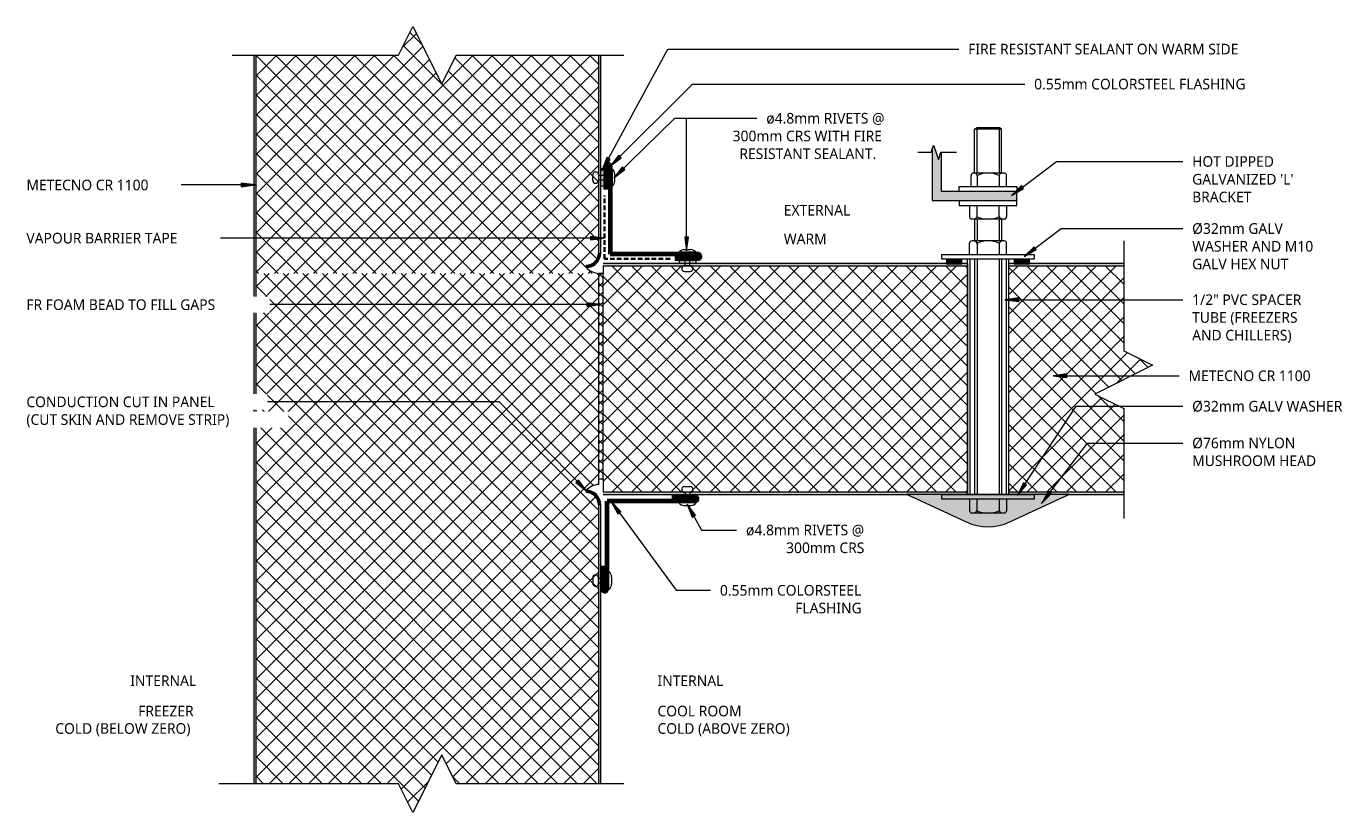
# Model space of a CAD drawing. Header units: millimetres. Extents: x 19 to 590, y -135 to 205.
import ezdxf

# ---------------------------------------------------------------- set-up
doc = ezdxf.new("R2010")
doc.units = ezdxf.units.MM
doc.linetypes.add('Dash Short', pattern=[3, 2, -1])
for name, color, linetype, lineweight in [('A-DETL', 90, 'Continuous', 13), ('A-DETL-GENF', 92, 'Continuous', 13), ('G-ANNO-TEXT', 231, 'Continuous', 9)]:
    doc.layers.add(name, color=color, linetype=linetype, lineweight=lineweight)
doc.styles.add('Yu Gothic', font='Yu Gothic.ttf', dxfattribs={"height": 4.6})
doc.styles.add('Yu Gothic_B', font='Yu Gothic.ttf', dxfattribs={"height": 4.6})

# ---------------------------------------------------------------- blocks, each defined once
blk = doc.blocks.new('Fridge Freezer Panel_Horizontal Section - 100mm-6072335-17 COOLROOM _ FREEZER CEILING DETAIL 01')
at = {"layer": 'A-DETL-GENF'}
h = blk.add_hatch(color=256, dxfattribs=at)
h.paths.add_polyline_path([(95, 0), (45.22, 0), (45.22, -1), (95, -1)])
h.paths.add_polyline_path([(95, -99), (45.22, -99), (45.22, -100), (85.9, -100), (85.9, -99.81), (92.6, -99.81), (92.6, -100), (95, -100)])
h = blk.add_hatch(dxfattribs=at)
h.set_pattern_fill('FP_1', color=256, style=0, pattern_type=2)
h.set_pattern_definition([(225, (538.776, 2.585), (4.24264, -4.24264), []), (315, (538.776, 2.585), (4.24264, 4.24264), [])])
h.paths.add_polyline_path([(95, -1), (45.22, -1), (45.22, -37.23), (57.72, -43.48), (32.72, -55.98), (45.22, -62.23), (45.22, -99), (95, -99), (95, -37.23)])
for p, q in [((68.88, 0), (45.22, 0)), ((95, -100), (95, 0)), ((45.22, -1), (95, -1)), ((95, -99), (45.22, -99)), ((45.22, -100), (85.9, -100)), ((92.6, -100), (95, -100))]:
    blk.add_line(p, q, dxfattribs=at)
blk = doc.blocks.new('Fridge Freezer Panel_Horizontal Section - 150mm-6000105-17 COOLROOM _ FREEZER CEILING DETAIL 01')
at = {"layer": 'A-DETL-GENF'}
h = blk.add_hatch(color=256, dxfattribs=at)
h.paths.add_polyline_path([(91.09, 149.45), (91.09, 149), (185.5, 149), (185.5, 150), (91.09, 150)])
h.paths.add_polyline_path([(100, 0), (185.5, 0), (185.5, 1), (100, 1), (100, 0.21)])
h.paths.add_polyline_path([(96.64, 1), (96.85, 0.84), (98.37, 0.21), (98.36, 0.22), (96.85, 0.84), (96.65, 1)])
h = blk.add_hatch(dxfattribs=at)
h.set_pattern_fill('FP_2', color=256, style=0, pattern_type=2)
h.set_pattern_definition([(315, (-7.085, 267.448), (4.24264, 4.24264), []), (45, (-7.085, 267.448), (-4.24264, 4.24264), [])])
h.paths.add_polyline_path([(91.09, 149), (91.09, 1), (91.14, 1), (91.59, 2.95), (92.45, 4.74), (93.7, 6.3), (94.7, 6.3), (94.88, 4.93), (95.41, 3.65), (96.25, 2.55), (97.35, 1.71), (98.63, 1.18), (100, 1), (185.5, 1), (185.5, 62.5), (173, 68.75), (198, 81.25), (185.5, 87.5), (185.5, 149), (92.45, 149)])
h.paths.add_polyline_path([(93.91, 4.67), (93.91, 4.67), (94.54, 3.15), (95.54, 1.84), (95.54, 1.85), (94.54, 3.15), (93.91, 4.67)])
blk.add_hatch(color=256, dxfattribs=at).paths.add_polyline_path([(93.7, 6.3), (93.91, 4.67), (94.54, 3.15), (95.54, 1.85), (96.85, 0.84), (98.37, 0.21), (100, 0), (100, 1), (98.63, 1.18), (97.35, 1.71), (96.25, 2.55), (95.41, 3.65), (94.88, 4.93), (94.7, 6.3)])
for p, q in [((185.5, 150), (91.09, 150)), ((91.09, 149), (185.5, 149)), ((94.7, 6.3), (93.7, 6.3)), ((91.14, 1), (91.09, 1)), ((185.5, 1), (100, 1)), ((100, 0), (185.5, 0))]:
    blk.add_line(p, q, dxfattribs=at)
for centre, radius, start, end in [((100, 0), 8.92, 134.9929, 173.534), ((100, 6.3), 6.3, 180, 270), ((100, 6.3), 5.3, 180, 270)]:
    blk.add_arc(centre, radius, start, end, dxfattribs=at)
blk = doc.blocks.new('Fridge Freezer Panel_Horizontal Section - 150mm-6072781-17 COOLROOM _ FREEZER CEILING DETAIL 01')
at = {"layer": 'A-DETL-GENF'}
h = blk.add_hatch(color=256, dxfattribs=at)
h.paths.add_polyline_path([(220.59, -150), (220.59, -149), (0, -149), (0, -150)])
h.paths.add_polyline_path([(220.59, 0), (100, 0), (100, -1), (220.59, -1), (220.59, -0.91)])
h.paths.add_polyline_path([(100, 0), (99.99, 0), (98.37, -0.21), (96.85, -0.84), (96.85, -0.84), (98.38, -0.21), (98.63, -0.18)])
blk.add_hatch(color=256, dxfattribs=at).paths.add_polyline_path([(100, -1), (100, 0), (98.37, -0.21), (96.85, -0.84), (95.54, -1.85), (94.54, -3.15), (93.91, -4.67), (93.7, -6.3), (94.7, -6.3), (94.88, -4.93), (95.41, -3.65), (96.25, -2.55), (97.35, -1.71), (98.63, -1.18)])
h = blk.add_hatch(dxfattribs=at)
h.set_pattern_fill('FP_3', color=256, style=0, pattern_type=2)
h.set_pattern_definition([(135, (98.171, -267.448), (-4.24264, -4.24264), []), (225, (98.171, -267.448), (4.24264, -4.24264), [])])
h.paths.add_polyline_path([(233.09, -81.25), (208.09, -68.75), (220.59, -62.5), (220.59, -1), (99.99, -1), (98.63, -1.18), (97.35, -1.71), (96.25, -2.55), (95.41, -3.65), (94.88, -4.93), (94.7, -6.3), (93.7, -6.3), (92.42, -4.67), (91.59, -2.95), (91.14, -1), (0, -1), (0, -149), (220.59, -149), (220.59, -87.5)])
h.paths.add_polyline_path([(96.65, -1), (96.64, -1), (95.54, -1.85), (94.54, -3.15), (94.54, -3.15), (95.55, -1.84), (96.64, -1)])
for p, q in [((220.59, 0), (100, 0)), ((88.75, -1), (91.14, -1)), ((100, -1), (220.59, -1)), ((93.7, -6.3), (94.7, -6.3)), ((220.59, -149), (0, -149)), ((0, -150), (220.59, -150))]:
    blk.add_line(p, q, dxfattribs=at)
for centre, radius, start, end in [((100, -6.3), 6.3, 90, 180), ((100, 0), 8.92, 186.466, 225.0071), ((100, -6.3), 5.3, 90, 180)]:
    blk.add_arc(centre, radius, start, end, dxfattribs=at)
blk = doc.blocks.new('Fridge Freezer Panel_Horizontal Section - 100mm-6072155-17 COOLROOM _ FREEZER CEILING DETAIL 01')
at = {"layer": 'A-DETL-GENF'}
h = blk.add_hatch(color=256, dxfattribs=at)
h.paths.add_polyline_path([(156.97, 0), (157.57, 0), (157.57, 1), (0, 1), (0, 0), (131.44, 0)])
h.paths.add_polyline_path([(157.57, 99), (157.57, 100), (155.16, 100), (155.16, 99.81), (148.46, 99.81), (148.46, 100), (0, 100), (0, 99), (121.1, 99)])
h = blk.add_hatch(dxfattribs=at)
h.set_pattern_fill('FP_4', color=256, style=0, pattern_type=2)
h.set_pattern_definition([(45, (-268.457, -2.585), (-4.24264, 4.24264), []), (135, (-268.457, -2.585), (-4.24264, -4.24264), [])])
h.paths.add_polyline_path([(157.57, 1), (157.57, 99), (0, 99), (0, 1), (121.1, 1)])
for p, q in [((148.46, 100), (0, 100)), ((0, 99), (0, 95.59)), ((0, 99), (157.57, 99)), ((157.57, 100), (155.16, 100)), ((157.57, 100), (157.57, 0)), ((0, 6.83), (0, 1)), ((157.57, 1), (0, 1)), ((0, 0), (131.44, 0))]:
    blk.add_line(p, q, dxfattribs=at)
blk = doc.blocks.new('Break Line _M_ - Break Line _M_-5522490-17 COOLROOM _ FREEZER CEILING DETAIL 01')
at = {"layer": 'A-DETL-GENF'}
for p, q in [((-12.5, 0), (-6.25, 12.5)), ((-6.25, 12.5), (6.25, -12.5)), ((-60, 0), (-12.5, 0)), ((6.25, -12.5), (12.5, 0)), ((12.5, 0), (60, 0))]:
    blk.add_line(p, q, dxfattribs=at)
blk = doc.blocks.new('Break Line _M_ - Break Line _M_-6072579-17 COOLROOM _ FREEZER CEILING DETAIL 01')
at = {"layer": 'A-DETL-GENF'}
for p, q in [((6.25, 12.5), (-6.25, -12.5)), ((12.5, 0), (6.25, 12.5)), ((-12.5, 0), (-90.21, 0)), ((-6.25, -12.5), (-12.5, 0)), ((85, 0), (12.5, 0))]:
    blk.add_line(p, q, dxfattribs=at)
blk = doc.blocks.new('Break Line _M_ - Break Line _M_-5614961-17 COOLROOM _ FREEZER CEILING DETAIL 01')
at = {"layer": 'A-DETL-GENF'}
for p, q in [((-12.5, 0), (-6.25, 12.5)), ((-6.25, 12.5), (6.25, -12.5)), ((-84.37, 0), (-12.5, 0)), ((6.25, -12.5), (12.5, 0)), ((12.5, 0), (85, 0))]:
    blk.add_line(p, q, dxfattribs=at)
blk = doc.blocks.new('Pop Rivets - Rivet-5888112-17 COOLROOM _ FREEZER CEILING DETAIL 01')
at = {"layer": 'A-DETL-GENF'}
for p, q in [((3.77, 0), (-3.77, 0)), ((-1.5, 1.16), (1.5, 1.16)), ((-1, -5.8), (-1, 0)), ((1, -5.8), (1, 0)), ((1.17, -5.8), (-1.24, -5.8)), ((-1.24, -8.3), (1.17, -8.3))]:
    blk.add_line(p, q, dxfattribs=at)
for centre, radius, start, end in [((-1.5, -1.65), 2.8, 90, 144), ((1.5, -1.65), 2.8, 36, 90), ((-1.24, -7.05), 1.25, 90, 270), ((1.17, -7.05), 1.25, 270, 90)]:
    blk.add_arc(centre, radius, start, end, dxfattribs=at)
blk = doc.blocks.new('Pop Rivets - Rivet-6067939-17 COOLROOM _ FREEZER CEILING DETAIL 01')
at = {"layer": 'A-DETL-GENF'}
for p, q in [((3.77, 0), (-3.77, 0)), ((-1.5, 1.16), (1.5, 1.16)), ((-1, -4.53), (-1, 0)), ((1, -4.53), (1, 0)), ((1.17, -4.53), (-1.24, -4.53)), ((-1.24, -7.03), (1.17, -7.03))]:
    blk.add_line(p, q, dxfattribs=at)
for centre, radius, start, end in [((-1.5, -1.65), 2.8, 90, 144), ((1.5, -1.65), 2.8, 36, 90), ((-1.24, -5.78), 1.25, 90, 270), ((1.17, -5.78), 1.25, 270, 90)]:
    blk.add_arc(centre, radius, start, end, dxfattribs=at)
blk = doc.blocks.new('Pop Rivets - Rivet-6067973-17 COOLROOM _ FREEZER CEILING DETAIL 01')
at = {"layer": 'A-DETL-GENF'}
for p, q in [((-1.24, 7.03), (1.17, 7.03)), ((1.17, 4.53), (-1.24, 4.53)), ((-1, 4.53), (-1, 0)), ((1, 4.53), (1, 0)), ((3.77, 0), (-3.77, 0)), ((-1.5, -1.16), (1.5, -1.16))]:
    blk.add_line(p, q, dxfattribs=at)
for centre, radius, start, end in [((-1.24, 5.78), 1.25, 90, 270), ((1.17, 5.78), 1.25, 270, 90), ((-1.5, 1.65), 2.8, 216, 270), ((1.5, 1.65), 2.8, 270, 324)]:
    blk.add_arc(centre, radius, start, end, dxfattribs=at)
blk = doc.blocks.new('Pop Rivets - Rivet-5888065-17 COOLROOM _ FREEZER CEILING DETAIL 01')
at = {"layer": 'A-DETL-GENF'}
for p, q in [((-1.24, 8.39), (1.17, 8.39)), ((1.17, 5.89), (-1.24, 5.89)), ((-1, 5.89), (-1, 0)), ((1, 5.89), (1, 0)), ((3.77, 0), (-3.77, 0)), ((-1.5, -1.16), (1.5, -1.16))]:
    blk.add_line(p, q, dxfattribs=at)
for centre, radius, start, end in [((-1.24, 7.14), 1.25, 90, 270), ((1.17, 7.14), 1.25, 270, 90), ((-1.5, 1.65), 2.8, 216, 270), ((1.5, 1.65), 2.8, 270, 324)]:
    blk.add_arc(centre, radius, start, end, dxfattribs=at)
blk = doc.blocks.new('Nylon Mushroom Head with 40mm Washer and M10 ZP Hex Nut - Nylon Mushroom Head plus-6072234-17 COOLROOM _ FREEZER CEILING DETAIL 01')
at = {"layer": 'A-DETL-GENF'}
for p, q in [((-129.07, -11.68), (-129.07, 28.32)), ((-129.07, 28.32), (-127.13, 28.32)), ((-127.13, 28.32), (-127.13, -11.68)), ((-25.32, -11.68), (-25.32, 28.32)), ((-25.32, 28.32), (-23.23, 28.32)), ((-23.23, 28.32), (-23.23, -11.68)), ((-127.13, 17.19), (-25.32, 17.19)), ((-2.1, 20.82), (-2.1, -4.18)), ((0, 20.82), (-2.1, 20.82)), ((4, 20.82), (6.1, 20.82)), ((6.1, 20.82), (6.1, -4.18)), ((-135.07, 1.32), (-135.07, 15.32)), ((-129.07, 16.32), (-134.07, 16.32)), ((-129.07, 13.12), (-134.07, 13.12)), ((-25.32, 16.19), (-127.13, 16.19)), ((-25.32, 14.12), (-127.13, 14.12)), ((-25.32, 13.08), (-127.13, 13.08)), ((-23.23, 16.32), (-18.39, 16.32)), ((-18.39, 13.08), (-23.23, 13.08)), ((-17.39, 1.32), (-17.39, 15.32)), ((-7.94, 14.12), (-17.39, 14.12)), ((-7.94, 13.08), (-17.39, 13.08)), ((-7.94, 1.32), (-7.94, 15.32)), ((-2.1, 16.32), (-6.94, 16.32)), ((-6.94, 13.08), (-2.1, 13.08)), ((6.1, 15.69), (10.94, 15.69)), ((10.94, 13.08), (6.1, 13.08)), ((11.94, 1.32), (11.94, 14.69)), ((11.94, 14.12), (30.87, 14.12)), ((11.94, 13.08), (31.57, 13.08)), ((30.87, 2.51), (30.87, 14.12)), ((30.87, 14.12), (31.57, 13.08)), ((31.57, 13.08), (31.57, 3.55)), ((-129.07, 3.51), (-134.07, 3.51)), ((-129.07, 0.32), (-134.07, 0.32)), ((-25.32, 3.56), (-127.13, 3.56)), ((-25.32, 2.51), (-127.13, 2.51)), ((-25.32, 0.44), (-127.13, 0.44)), ((-18.39, 3.56), (-23.23, 3.56)), ((-23.23, 0.32), (-18.39, 0.32)), ((-7.94, 3.56), (-17.39, 3.56)), ((-7.94, 2.51), (-17.39, 2.51)), ((-6.94, 3.56), (-2.1, 3.56)), ((-2.1, 0.32), (-6.94, 0.32)), ((10.94, 3.55), (6.1, 3.55)), ((6.1, 0.32), (10.94, 0.32)), ((31.57, 3.55), (11.94, 3.55)), ((11.94, 2.51), (30.87, 2.51)), ((30.87, 2.51), (31.57, 3.55)), ((-25.32, -0.56), (-127.13, -0.56)), ((-2.1, -4.18), (0, -4.18)), ((6.1, -4.18), (4, -4.18)), ((-127.13, -11.68), (-129.07, -11.68)), ((-23.23, -11.68), (-25.32, -11.68))]:
    blk.add_line(p, q, dxfattribs=at)
for centre, radius, start, end in [((-133.31, 14.72), 1.77, 174.3188, 244.5604), ((-123.12, 8.32), 11.95, 156.2897, 203.7103), ((-134.07, 15.32), 1, 90, 180), ((-18.39, 15.32), 1, 0, 90), ((-19.2, 14.7), 1.81, 296.6564, 0.4363), ((-29.09, 8.32), 11.72, 336.0389, 23.9611), ((-6.94, 15.32), 1, 90, 180), ((-6.12, 14.7), 1.81, 179.4048, 243.3459), ((3.88, 8.32), 11.82, 156.2615, 203.7385), ((10.94, 14.69), 1, 360, 90), ((10.6, 14.39), 1.35, 284.4434, 7.7625), ((0.09, 8.32), 11.85, 336.2919, 23.7081), ((-133.3, 1.91), 1.77, 115.6862, 183.7952), ((-134.07, 1.32), 1, 180, 270), ((-19.2, 1.94), 1.81, 358.7347, 63.3636), ((-18.39, 1.32), 1, 270, 0), ((-6.13, 1.94), 1.81, 116.5252, 183.0793), ((-6.94, 1.32), 1, 180, 270), ((10.16, 1.94), 1.79, 351.4639, 64.4528), ((10.94, 1.32), 1, 270, 0)]:
    blk.add_arc(centre, radius, start, end, dxfattribs=at)
blk = doc.blocks.new('Break Line _M_ - Break Line _M_-5984980-17 COOLROOM _ FREEZER CEILING DETAIL 01')
at = {"layer": 'A-DETL-GENF'}
for p, q in [((-9.32, 0), (-2.06, 0)), ((-2.06, 0), (-1.03, 3.04)), ((-1.03, 3.04), (1.03, -3.04)), ((1.03, -3.04), (2.06, 0)), ((2.06, 0), (8.92, 0))]:
    blk.add_line(p, q, dxfattribs=at)

msp = doc.modelspace()

# ---------------------------------------------------------------- hatches: boundary and pattern name
at = {"layer": 'A-DETL-GENF'}
for points in [[(447.4, 129.72), (447.4, 133.72), (414.71, 133.72), (414.71, 150.63), (414.46, 150.63), (413.43, 147.59), (411.37, 153.68), (410.71, 151.71), (410.71, 129.72)], [(269.45, 136.12), (269.45, 143.47), (267.45, 143.47), (267.45, 136.12)], [(308.65, 102.59), (308.65, 104.59), (301.3, 104.59), (301.3, 102.59)], [(423.62, 102.39), (423.62, 104.39), (416.92, 104.39), (416.92, 102.39)], [(452.88, 102.39), (452.88, 104.39), (446.18, 104.39), (446.18, 102.39)], [(434.9, -11.28), (437.34, -11.14), (439.75, -10.75), (442.09, -10.1), (444.37, -9.2), (469.9, 2.59), (399.9, 2.59), (425.43, -9.2), (427.71, -10.1), (430.05, -10.75), (432.46, -11.14)]]:
    msp.add_hatch(color=9, dxfattribs=at).paths.add_polyline_path(points)
h = msp.add_hatch(dxfattribs=at)
h.set_pattern_fill('FP_5', color=252, style=0, pattern_type=2)
h.set_pattern_definition([(45, (0, 0), (-2.12132, 2.12132), []), (135, (0, 0), (-2.12132, -2.12132), [])])
h.paths.add_polyline_path([(268.46, 9.42), (268.46, 98.17), (266.45, 98.17), (266.45, 9.42)])
at = {"layer": 'G-ANNO-TEXT'}
for points in [[(267.95, 142.68), (271.5, 147.58), (270.11, 148.33)], [(271.54, 144.59), (276.34, 148.27), (275.23, 149.39)], [(273.04, 139.63), (277.88, 143.25), (276.78, 144.38)], [(117.99, 136.5), (111.99, 137.29), (111.99, 135.71)], [(445, 132), (450.28, 134.97), (449.33, 136.23)], [(269.07, 113.5), (263.07, 114.29), (263.07, 112.71)], [(304.58, 107.99), (305.37, 113.99), (303.79, 113.99)], [(450.51, 105.57), (455.77, 108.56), (454.82, 109.82)], [(442.2, 86.9), (448.2, 86.11), (448.2, 87.69)], [(267.4, 84.75), (261.4, 85.54), (261.4, 83.96)], [(463, 54.01), (469, 53.22), (469, 54.8)], [(261.48, 4.05), (257.85, 8.89), (256.72, 7.78)], [(447.57, 2.25), (451.53, 6.83), (450.21, 7.7)], [(458.07, -1.2), (462.32, 3.1), (461.07, 4.05)], [(271.99, -0.33), (274.9, -5.64), (276.17, -4.71)], [(304.81, -1.47), (307.01, -7.1), (308.4, -6.34)]]:
    msp.add_hatch(color=7, dxfattribs=at).paths.add_polyline_path(points)

# ---------------------------------------------------------------- linework, layer by layer
at = {"layer": 'A-DETL'}
for p, q in [((410.71, 151.71), (410.71, 129.72)), ((414.71, 133.72), (414.71, 150.63)), ((269.45, 143.47), (267.45, 143.47)), ((269.45, 136.12), (269.45, 143.47)), ((267.45, 136.12), (269.45, 136.12)), ((447.4, 133.72), (414.71, 133.72)), ((447.4, 129.72), (447.4, 133.72)), ((410.71, 129.72), (447.4, 129.72)), ((301.3, 104.59), (301.3, 102.59)), ((308.65, 104.59), (301.3, 104.59)), ((308.65, 102.59), (308.65, 104.59)), ((423.62, 104.39), (416.92, 104.39)), ((416.92, 104.39), (416.92, 102.39)), ((423.62, 102.39), (423.62, 104.39)), ((446.18, 104.39), (446.18, 102.39)), ((452.88, 104.39), (446.18, 104.39)), ((452.88, 102.39), (452.88, 104.39)), ((268.46, 98.17), (266.45, 98.17)), ((266.45, 98.17), (266.45, 9.42)), ((268.46, 9.42), (268.46, 98.17)), ((416.92, 102.39), (423.62, 102.39)), ((446.18, 102.39), (452.88, 102.39)), ((266.45, 9.42), (268.46, 9.42)), ((469.9, 2.59), (399.9, 2.59)), ((399.9, 2.59), (425.43, -9.2)), ((444.37, -9.2), (469.9, 2.59))]:
    msp.add_line(p, q, dxfattribs=at)
at = {"layer": 'A-DETL', "lineweight": 70}
for p, q in [((269.45, 144.59), (269.45, 134.59)), ((271.45, 144.59), (271.45, 106.59)), ((309.45, 106.59), (271.45, 106.59)), ((309.45, 104.59), (299.45, 104.59)), ((308.2, 1.83), (298.2, 1.83)), ((308.2, -0.17), (270.2, -0.17)), ((270.2, -38.17), (270.2, -0.17)), ((268.2, -38.17), (268.2, -28.17))]:
    msp.add_line(p, q, dxfattribs=at)
at = {"layer": 'A-DETL', "linetype": 'Dash Short', "lineweight": 35}
for p, q in [((269.08, 104.59), (269.08, 131.93)), ((297.45, 104.59), (269.08, 104.59))]:
    msp.add_line(p, q, dxfattribs=at)
at = {"layer": 'A-DETL', "lineweight": 70}
for centre, start, end in [((270.45, 144.59), 0, 180), ((309.45, 105.59), 270, 90), ((308.2, 0.83), 270, 90), ((269.2, -38.17), 180, 360)]:
    msp.add_arc(centre, 1, start, end, dxfattribs=at)
at = {"layer": 'A-DETL'}
msp.add_arc((434.9, 11.32), 22.6, 245.2249, 294.7751, dxfattribs=at)
at = {"layer": 'G-ANNO-TEXT', "color": 7}
for p, q in [((267.95, 142.68), (296.46, 195.26)), ((296.46, 195.26), (407.82, 195.26)), ((407.82, 195.26), (422.24, 195.26)), ((271.54, 144.59), (307.12, 180.13)), ((307.12, 180.13), (425.12, 180.13)), ((425.12, 180.13), (450.79, 180.13)), ((273.04, 139.63), (299.43, 165.36)), ((299.43, 165.36), (317.24, 165.36)), ((304.58, 165.36), (317.24, 165.36)), ((304.58, 107.99), (304.58, 165.36)), ((317.24, 165.36), (334.96, 165.36)), ((270.11, 148.33), (267.95, 142.68)), ((271.5, 147.58), (270.11, 148.33)), ((275.23, 149.39), (271.54, 144.59)), ((276.34, 148.27), (275.23, 149.39)), ((267.95, 142.68), (271.5, 147.58)), ((271.54, 144.59), (276.34, 148.27)), ((276.78, 144.38), (273.04, 139.63)), ((273.04, 139.63), (277.88, 143.25)), ((277.88, 143.25), (276.78, 144.38)), ((445, 132), (464.55, 146.66)), ((464.55, 146.66), (519.09, 146.66)), ((117.99, 136.5), (111.99, 137.29)), ((111.99, 137.29), (111.99, 135.71)), ((104.74, 136.5), (77.4, 136.5)), ((117.99, 136.5), (104.74, 136.5)), ((111.99, 135.71), (117.99, 136.5)), ((449.33, 136.23), (445, 132)), ((445, 132), (450.28, 134.97)), ((450.28, 134.97), (449.33, 136.23)), ((269.07, 113.5), (263.07, 114.29)), ((263.07, 114.29), (263.07, 112.71)), ((450.51, 105.57), (466.48, 117.67)), ((466.48, 117.67), (519.09, 117.67)), ((91.56, 113.5), (91.42, 113.5)), ((269.07, 113.5), (91.56, 113.5)), ((263.07, 112.71), (269.07, 113.5)), ((305.37, 113.99), (303.79, 113.99)), ((303.79, 113.99), (304.58, 107.99)), ((304.58, 107.99), (305.37, 113.99)), ((454.82, 109.82), (450.51, 105.57)), ((450.51, 105.57), (455.77, 108.56)), ((455.77, 108.56), (454.82, 109.82)), ((448.2, 87.69), (442.2, 86.9)), ((442.2, 86.9), (448.2, 86.11)), ((442.2, 86.9), (519.09, 86.9)), ((448.2, 86.11), (448.2, 87.69)), ((109.14, 84.75), (109.02, 84.75)), ((267.4, 84.75), (109.14, 84.75)), ((267.4, 84.75), (261.4, 85.54)), ((261.4, 85.54), (261.4, 83.96)), ((261.4, 83.96), (267.4, 84.75)), ((469, 54.8), (463, 54.01)), ((463, 54.01), (469, 53.22)), ((463, 54.01), (513.8, 54.01)), ((469, 53.22), (469, 54.8)), ((513.8, 54.01), (517.51, 54.01)), ((116.02, 42.72), (108.22, 42.72)), ((223.58, 42.72), (116.02, 42.72)), ((261.48, 4.05), (223.58, 42.72)), ((447.57, 2.25), (472.98, 40.83)), ((472.98, 40.83), (519.09, 40.83)), ((458.07, -1.2), (477.88, 24.92)), ((477.88, 24.92), (519.09, 24.92)), ((257.85, 8.89), (256.72, 7.78)), ((256.72, 7.78), (261.48, 4.05)), ((261.48, 4.05), (257.85, 8.89)), ((450.21, 7.7), (447.57, 2.25)), ((447.57, 2.25), (451.53, 6.83)), ((451.53, 6.83), (450.21, 7.7)), ((461.07, 4.05), (458.07, -1.2)), ((458.07, -1.2), (462.32, 3.1)), ((462.32, 3.1), (461.07, 4.05)), ((271.99, -0.33), (274.9, -5.64)), ((276.17, -4.71), (271.99, -0.33)), ((271.99, -0.33), (300.09, -38.78)), ((274.9, -5.64), (276.17, -4.71)), ((304.81, -1.47), (307.01, -7.1)), ((308.4, -6.34), (304.81, -1.47)), ((304.81, -1.47), (311.02, -12.71)), ((307.01, -7.1), (308.4, -6.34)), ((311.02, -12.71), (324.61, -12.71)), ((324.61, -12.71), (326.2, -12.71)), ((300.09, -38.78), (313.45, -38.78)), ((313.45, -38.78), (314.91, -38.78))]:
    msp.add_line(p, q, dxfattribs=at)

# ---------------------------------------------------------------- block references
at = {"layer": 'A-DETL-GENF'}
for name, p in [('Break Line _M_ - Break Line _M_-5614961-17 COOLROOM _ FREEZER CEILING DETAIL 01', (192.45, 192.59)), ('Break Line _M_ - Break Line _M_-5984980-17 COOLROOM _ FREEZER CEILING DETAIL 01', (412.4, 150.63)), ('Pop Rivets - Rivet-5888112-17 COOLROOM _ FREEZER CEILING DETAIL 01', (304.92, 107.39)), ('Fridge Freezer Panel_Horizontal Section - 100mm-6072155-17 COOLROOM _ FREEZER CEILING DETAIL 01', (268.46, 2.59)), ('Pop Rivets - Rivet-6067973-17 COOLROOM _ FREEZER CEILING DETAIL 01', (304.92, -0.94)), ('Break Line _M_ - Break Line _M_-6072579-17 COOLROOM _ FREEZER CEILING DETAIL 01', (192.45, -122.41))]:
    msp.add_blockref(name, p, dxfattribs=at)
for name, p, rotation in [('Fridge Freezer Panel_Horizontal Section - 150mm-6000105-17 COOLROOM _ FREEZER CEILING DETAIL 01', (267.45, 7.09), 89.99999999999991), ('Nylon Mushroom Head with 40mm Washer and M10 ZP Hex Nut - Nylon Mushroom Head plus-6072234-17 COOLROOM _ FREEZER CEILING DETAIL 01', (443.22, 129.72), 89.99999999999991), ('Pop Rivets - Rivet-5888065-17 COOLROOM _ FREEZER CEILING DETAIL 01', (272.34, 139.73), 89.99999999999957), ('Break Line _M_ - Break Line _M_-5522490-17 COOLROOM _ FREEZER CEILING DETAIL 01', (493.55, 52.31), 269.9999999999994), ('Fridge Freezer Panel_Horizontal Section - 150mm-6072781-17 COOLROOM _ FREEZER CEILING DETAIL 01', (267.45, 98.17), 269.9999999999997), ('Fridge Freezer Panel_Horizontal Section - 100mm-6072335-17 COOLROOM _ FREEZER CEILING DETAIL 01', (538.78, 2.59), 180), ('Pop Rivets - Rivet-6067939-17 COOLROOM _ FREEZER CEILING DETAIL 01', (270.98, -34.56), 270.0000000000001)]:
    msp.add_blockref(name, p, dxfattribs=dict(at, rotation=rotation))

# ---------------------------------------------------------------- texts
at = {"layer": 'G-ANNO-TEXT', "color": 7, "char_height": 4.6, "attachment_point": 1, "bg_fill": 3, "box_fill_scale": 1.25, "bg_fill_color": 256, "bg_fill_true_color": 13158600, "bg_fill_transparency": 0}
for s, insert, width, style in [('FIRE RESISTANT SEALANT ON WARM SIDE', (426.31, 197.56), 148.1518, 'Yu Gothic'), ('0.55mm COLORSTEEL FLASHING', (454.85, 182.43), 113.6793, 'Yu Gothic'), ('ø4.8mm RIVETS @ ', (339.03, 167.66), 61.8903, 'Yu Gothic'), ('RESISTANT SEALANT. ', (327.38, 152.32), 76, 'Yu Gothic'), ('HOT DIPPED ', (523.15, 148.96), 46.4979, 'Yu Gothic'), ('METECNO CR 1100', (19.1, 138.8), 65.7384, 'Yu Gothic'), ('BRACKET', (523.15, 133.61), 33.3502, 'Yu Gothic'), ('EXTERNAL', (346.58, 127.9), 39.1223, 'Yu Gothic_B'), ('Ø32mm GALV ', (523.15, 119.97), 48.9029, 'Yu Gothic'), ('VAPOUR BARRIER TAPE', (19.1, 115.8), 82.7341, 'Yu Gothic'), ('WARM', (346.58, 115.48), 23.4093, 'Yu Gothic_B'), ('GALV HEX NUT', (523.15, 104.62), 52.9114, 'Yu Gothic'), ('FR FOAM BEAD TO FILL GAPS', (19.1, 87.05), 104.059, 'Yu Gothic'), ('1/2" PVC SPACER ', (523.15, 89.2), 63.3333, 'Yu Gothic'), ('METECNO CR 1100', (521.57, 56.31), 65.7384, 'Yu Gothic'), ('CONDUCTION CUT IN PANEL ', (19.1, 45.02), 103.097, 'Yu Gothic'), ('Ø32mm GALV WASHER ', (523.15, 43.13), 81.6118, 'Yu Gothic'), ('Ø76mm NYLON ', (523.15, 27.22), 55.1561, 'Yu Gothic'), ('ø4.8mm RIVETS @ ', (330.26, -10.41), 61.8903, 'Yu Gothic'), ('0.55mm COLORSTEEL ', (318.97, -36.48), 75.519, 'Yu Gothic'), ('FLASHING', (351.51, -44.15), 36.0759, 'Yu Gothic'), ('INTERNAL', (64.02, -75.57), 37.3586, 'Yu Gothic_B'), ('INTERNAL', (291.97, -75.57), 37.3586, 'Yu Gothic_B'), ('FREEZER', (67.45, -88.7), 33.1899, 'Yu Gothic_B'), ('COOL ROOM', (291.97, -88.7), 45.3755, 'Yu Gothic_B')]:
    msp.add_mtext(s, dxfattribs=dict(at, insert=insert, width=width, style=style))

# ---------------------------------------------------------------- next in the draw order: texts
for s, insert, width, style in [('300mm CRS WITH FIRE ', (324.47, 159.99), 79.5274, 'Yu Gothic'), ("GALVANIZED 'L' ", (523.15, 141.28), 56.2785, 'Yu Gothic'), ('WASHER AND M10 ', (523.15, 112.29), 67.0211, 'Yu Gothic'), ('TUBE (FREEZERS ', (523.15, 81.53), 62.5316, 'Yu Gothic'), ('(CUT SKIN AND REMOVE STRIP)', (19.1, 37.35), 112.0759, 'Yu Gothic'), ('MUSHROOM HEAD', (523.15, 19.55), 65.8987, 'Yu Gothic'), ('300mm CRS', (347.59, -18.09), 40.8861, 'Yu Gothic'), ('COLD (BELOW ZERO)', (31.6, -96.24), 76.6413, 'Yu Gothic_B'), ('COLD (ABOVE ZERO)', (291.97, -96.24), 75.519, 'Yu Gothic_B')]:
    msp.add_mtext(s, dxfattribs=dict(at, insert=insert, width=width, style=style))

# ---------------------------------------------------------------- next in the draw order: texts
at = {"layer": 'G-ANNO-TEXT', "color": 7, "insert": (523.15, 73.85), "char_height": 4.6, "width": 55.3164, "attachment_point": 1, "style": 'Yu Gothic', "bg_fill": 3, "box_fill_scale": 1.25, "bg_fill_color": 256, "bg_fill_true_color": 13158600, "bg_fill_transparency": 0}
msp.add_mtext('AND CHILLERS)', dxfattribs=at)

doc.saveas('drawing.dxf')
